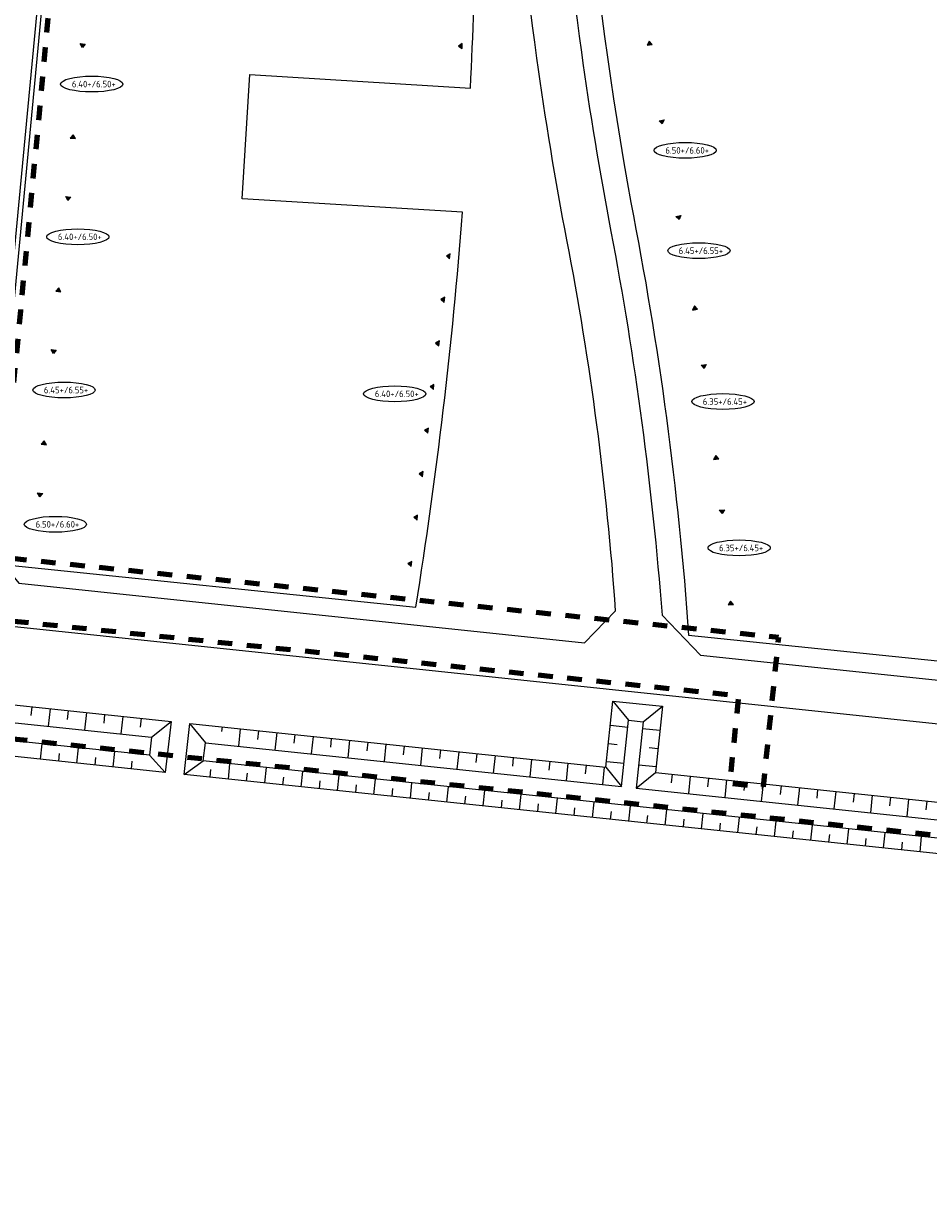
# Model space of a CAD drawing. Extents: x 168028 to 170416, y 448671 to 449636.
# Tile 8 of 32: x 168496 to 168619, y 448693 to 448855. Entities that reach past the tile are written whole.
import ezdxf
from ezdxf.enums import TextEntityAlignment as Align

# ---------------------------------------------------------------- set-up
doc = ezdxf.new("R2010")
doc.units = 0
doc.linetypes.add('XX-FASEGRENS', pattern=[4, 2, -2])
doc.layers.get('0').update_dxf_attribs({"lineweight": 0})
for name, color, linetype, lineweight in [('N-RO-OG-TOPOGRAFIE_BEBOUWING_ENTREE-S', 7, 'Continuous', 25), ('N-WA-GW-GRONDWERKLIJN-G', 90, 'Continuous', 25), ('N-WE-GW-TALUDARCERING_KORT-G', 90, 'Continuous', 13), ('N-WE-GW-TALUDARCERING_LANG-G', 90, 'Continuous', 13), ('N-WE-VH-KANTVERHARDING-G', 210, 'Continuous', 18), ('N-XX-AL-PEILMAAT_VLOERPEIL-S', 7, 'Continuous', 25), ('X-XX-AL-REFERENTIE-G', 7, 'Continuous', 25)]:
    doc.layers.add(name, color=color, linetype=linetype, lineweight=lineweight)
doc.layers.add('N01-WE-KG-KADASTRAAL-O', color=150, linetype='Continuous', lineweight=18, true_color=0x007fff)
doc.layers.add('X-XX-AL-FASEGRENS-G', color=7, linetype='XX-FASEGRENS', lineweight=100, true_color=0x0d33f2)
doc.styles.add('NLCS-ISO', font='NLCS-ISO.ttf')

# ---------------------------------------------------------------- blocks, each defined once
blk = doc.blocks.new('*U192')
blk.add_hatch(color=256).paths.add_polyline_path([(-0.5, 2.65), (-0.5, 3.35), (0, 3)])
blk.add_lwpolyline([(-0.5, 2.65), (-0.5, 3.35), (0, 3)], close=True)
blk = doc.blocks.new('*U191')
blk.add_hatch(color=256).paths.add_polyline_path([(-0.5, -2.65), (-0.5, -3.35), (0, -3)])
blk.add_lwpolyline([(-0.5, -2.65), (-0.5, -3.35), (0, -3)], close=True)

msp = doc.modelspace()

# ---------------------------------------------------------------- linework, layer by layer
at = {"layer": 'N-WA-GW-GRONDWERKLIJN-G', "flags": 128}
for points in [[(168515.776, 448759.399), (168514.972, 448752.445), (168489.313, 448755.145), (168489.976, 448762.114)], [(168512.827, 448754.782), (168491.6, 448757.016), (168491.835, 448759.505), (168513.114, 448757.266)]]:
    msp.add_lwpolyline(points, close=True, dxfattribs=at)
for points in [[(168726.851, 448730.147), (168517.558, 448752.173), (168518.362, 448759.127), (168575.19, 448753.146), (168576.142, 448762.196), (168582.905, 448761.484), (168581.952, 448752.435), (168659.478, 448744.276), (168660.431, 448753.327), (168667.194, 448752.615), (168666.241, 448743.564), (168727.583, 448737.109), (168726.851, 448730.147)], [(168724.945, 448734.973), (168724.683, 448732.487), (168520.186, 448754.008), (168520.473, 448756.491), (168577.325, 448750.508), (168578.278, 448759.558), (168580.267, 448759.349), (168579.314, 448750.299), (168661.614, 448741.638), (168662.567, 448750.689), (168664.556, 448750.48), (168663.603, 448741.429), (168724.945, 448734.973)]]:
    msp.add_lwpolyline(points, dxfattribs=at)
at = {"layer": 'N-WE-GW-TALUDARCERING_KORT-G'}
for p, q in [((168496.758, 448761.4), (168496.633, 448760.207)), ((168501.731, 448760.877), (168501.605, 448759.684)), ((168506.704, 448760.354), (168506.578, 448759.16)), ((168511.676, 448759.83), (168511.55, 448758.637)), ((168522.753, 448758.665), (168522.687, 448758.038)), ((168527.726, 448758.141), (168527.6, 448756.948)), ((168532.698, 448757.618), (168532.572, 448756.425)), ((168537.671, 448757.095), (168537.545, 448755.901)), ((168542.643, 448756.572), (168542.518, 448755.378)), ((168500.432, 448753.975), (168500.542, 448755.019)), ((168547.616, 448756.048), (168547.49, 448754.855)), ((168552.588, 448755.525), (168552.463, 448754.331)), ((168557.561, 448755.002), (168557.435, 448753.808)), ((168575.531, 448756.39), (168576.725, 448756.265)), ((168582.294, 448755.679), (168581.1, 448755.804)), ((168505.404, 448753.452), (168505.514, 448754.496)), ((168510.377, 448752.928), (168510.487, 448753.973)), ((168562.533, 448754.478), (168562.408, 448753.285)), ((168567.506, 448753.955), (168567.38, 448752.762)), ((168572.478, 448753.432), (168572.353, 448752.238)), ((168521.123, 448751.798), (168521.233, 448752.842)), ((168526.096, 448751.274), (168526.206, 448752.319)), ((168531.068, 448750.751), (168531.178, 448751.795)), ((168584.214, 448752.197), (168584.088, 448751.003)), ((168589.187, 448751.673), (168589.061, 448750.48)), ((168536.041, 448750.228), (168536.151, 448751.272)), ((168541.013, 448749.704), (168541.123, 448750.749)), ((168545.986, 448749.181), (168546.096, 448750.225)), ((168594.159, 448751.15), (168594.034, 448749.957)), ((168599.132, 448750.627), (168599.006, 448749.433)), ((168604.104, 448750.103), (168603.979, 448748.91)), ((168550.958, 448748.658), (168551.068, 448749.702)), ((168555.931, 448748.134), (168556.041, 448749.179)), ((168560.903, 448747.611), (168561.013, 448748.655)), ((168609.077, 448749.58), (168608.951, 448748.387)), ((168614.049, 448749.057), (168613.924, 448747.863)), ((168619.022, 448748.534), (168618.896, 448747.34)), ((168565.876, 448747.088), (168565.986, 448748.132)), ((168570.849, 448746.565), (168570.958, 448747.609)), ((168575.821, 448746.041), (168575.931, 448747.085)), ((168580.794, 448745.518), (168580.904, 448746.562)), ((168585.766, 448744.995), (168585.876, 448746.039)), ((168590.739, 448744.471), (168590.849, 448745.516)), ((168595.711, 448743.948), (168595.821, 448744.992)), ((168600.684, 448743.425), (168600.794, 448744.469)), ((168605.656, 448742.901), (168605.766, 448743.946)), ((168610.629, 448742.378), (168610.739, 448743.422)), ((168615.601, 448741.855), (168615.711, 448742.899))]:
    msp.add_line(p, q, dxfattribs=at)
at = {"layer": 'N-WE-GW-TALUDARCERING_LANG-G'}
for p, q in [((168499.245, 448761.139), (168498.994, 448758.752)), ((168504.217, 448760.615), (168503.966, 448758.229)), ((168509.19, 448760.092), (168508.939, 448757.705)), ((168525.239, 448758.403), (168524.988, 448756.016)), ((168575.793, 448758.877), (168578.18, 448758.625)), ((168582.555, 448758.165), (168580.169, 448758.416)), ((168530.212, 448757.88), (168529.961, 448755.493)), ((168535.184, 448757.356), (168534.933, 448754.97)), ((168540.157, 448756.833), (168539.906, 448754.446)), ((168497.946, 448754.237), (168498.165, 448756.325)), ((168502.918, 448753.713), (168503.138, 448755.802)), ((168507.891, 448753.19), (168508.11, 448755.279)), ((168545.129, 448756.31), (168544.878, 448753.923)), ((168550.102, 448755.787), (168549.851, 448753.4)), ((168555.075, 448755.263), (168554.823, 448752.876)), ((168523.609, 448751.536), (168523.829, 448753.624)), ((168560.047, 448754.74), (168559.796, 448752.353)), ((168565.02, 448754.217), (168564.768, 448751.83)), ((168569.992, 448753.693), (168569.741, 448751.307)), ((168577.656, 448753.653), (168575.27, 448753.904)), ((168582.032, 448753.192), (168579.645, 448753.443)), ((168528.582, 448751.013), (168528.802, 448753.101)), ((168533.554, 448750.489), (168533.774, 448752.578)), ((168538.527, 448749.966), (168538.747, 448752.054)), ((168574.965, 448753.17), (168574.713, 448750.783)), ((168586.7, 448751.935), (168586.449, 448749.548)), ((168543.5, 448749.443), (168543.719, 448751.531)), ((168548.472, 448748.919), (168548.692, 448751.008)), ((168553.445, 448748.396), (168553.664, 448750.485)), ((168558.417, 448747.873), (168558.637, 448749.961)), ((168591.673, 448751.412), (168591.422, 448749.025)), ((168596.645, 448750.888), (168596.394, 448748.502)), ((168601.618, 448750.365), (168601.367, 448747.978)), ((168563.39, 448747.35), (168563.61, 448749.438)), ((168568.362, 448746.826), (168568.582, 448748.915)), ((168573.335, 448746.303), (168573.555, 448748.391)), ((168606.59, 448749.842), (168606.339, 448747.455)), ((168611.563, 448749.319), (168611.312, 448746.932)), ((168616.536, 448748.795), (168616.284, 448746.408)), ((168578.307, 448745.78), (168578.527, 448747.868)), ((168583.28, 448745.256), (168583.5, 448747.345)), ((168588.252, 448744.733), (168588.472, 448746.821)), ((168593.225, 448744.21), (168593.445, 448746.298)), ((168598.197, 448743.686), (168598.417, 448745.775)), ((168603.17, 448743.163), (168603.39, 448745.252)), ((168608.143, 448742.64), (168608.362, 448744.728)), ((168613.115, 448742.117), (168613.335, 448744.205)), ((168618.088, 448741.593), (168618.307, 448743.682))]:
    msp.add_line(p, q, dxfattribs=at)
at = {"layer": 'N-WE-GW-TALUDARCERING_LANG-G', "flags": 128}
for points in [[(168576.142, 448762.196), (168578.278, 448759.558)], [(168580.267, 448759.349), (168582.905, 448761.484)], [(168513.114, 448757.266), (168515.776, 448759.399)], [(168518.359, 448759.1), (168520.473, 448756.491)], [(168512.827, 448754.782), (168514.972, 448752.445)], [(168517.558, 448752.173), (168520.186, 448754.008)], [(168575.19, 448753.146), (168577.325, 448750.508)], [(168579.314, 448750.299), (168581.952, 448752.435)]]:
    msp.add_lwpolyline(points, dxfattribs=at)
at = {"layer": 'N-WE-VH-KANTVERHARDING-G', "flags": 128}
for points in [[(168576.514, 448774.502, 0.0300886), (168569.853, 448825.181, -0.0129899), (168565.764, 448850.011, -0.0333556), (168560.625, 448921.455), (168555.755, 448926.69, 0.0313551), (168507.335, 448926.875), (168502.286, 448921.549, -0.0004053), (168502.272, 448920.832, -0.0176388), (168500.568, 448889.676), (168490.535, 448783.705), (168494.974, 448778.28), (168572.259, 448770.147)], [(168588.12, 448768.478), (168655.664, 448761.369), (168660.155, 448765.751, 0.0894947), (168645.162, 448818.891, -0.0084103), (168643.621, 448822.195, -0.1006641), (168623.834, 448911.007), (168618.938, 448917.189, 0.0310265), (168571.715, 448925.295), (168566.749, 448920.801, 0.0330327), (168571.826, 448850.856, 0.0123487), (168575.865, 448826.324, -0.0276962), (168582.849, 448773.926)]]:
    msp.add_lwpolyline(points, format="xyb", close=True, dxfattribs=at)
at = {"layer": 'N-XX-AL-PEILMAAT_VLOERPEIL-S', "color": 7, "linetype": 'ByBlock'}
for centre in [(168504.954, 448846.482), (168586.008, 448837.429), (168503.044, 448825.617), (168587.88, 448823.72), (168501.167, 448804.682), (168546.344, 448804.163), (168591.168, 448803.107), (168499.987, 448786.343), (168593.383, 448783.113)]:
    msp.add_ellipse(centre, major_axis=(4.255, 0), ratio=0.2541392, dxfattribs=at)
at = {"layer": 'N01-WE-KG-KADASTRAAL-O', "flags": 128}
for points in [[(168557.37, 448891.113, -0.0146063), (168556.36, 448922.74, 0.0349639), (168502.924, 448922.68, -0.0209216), (168500.813, 448885.683), (168491.081, 448782.893, 0.411833), (168492.778, 448780.824), (168549.221, 448775.017, 0.0206992), (168555.598, 448828.965), (168525.496, 448830.816), (168526.539, 448847.784), (168556.673, 448845.931, 0.0167941), (168557.413, 448890.006, 0.0110825)], [(168570.165, 448921.538, 0.0434601), (168578.573, 448830.325, -0.0310459), (168586.482, 448771.183), (168655.8, 448764.051, 0.4729863), (168656.789, 448765.031, 0.0826505), (168644.01, 448813.297, -0.1117648), (168620.387, 448912.831, 0.0333483)]]:
    msp.add_lwpolyline(points, format="xyb", close=True, dxfattribs=at)
at = {"layer": 'X-XX-AL-FASEGRENS-G', "flags": 128}
msp.add_lwpolyline([(168305.364, 448776.657, -0.0264161), (168313.862, 448832.674, 0.4993136), (168313.861, 448832.675, 0.0168903), (168287.5, 448829.711, 0.0020711), (168287.919, 448826.297), (168270.411, 448825.335), (168270.082, 448831.326), (168281.205, 448831.937, -0.0064762), (168280.136, 448842.795, -0.1019899), (168450.928, 448834.955, 0.0537532), (168462.076, 448920.461, 0.0112173), (168462.072, 448938.505, 0.0492565), (168452.526, 449016.978, 0.0127235), (168447.562, 449036.834, 0.0303567), (168423.45, 449106.983, -0.0612254), (168403.214, 449180.248, -0.2437818), (168496.415, 449451.414, -0.0059834), (168500.732, 449455.432, 0.0265293), (168500.305, 449456.165, -0.1387697), (168463.14, 449574.342), (168420.204, 449576.187), (168413.795, 449577.83), (168374.35, 449581.95), (168348.51, 449582.95), (168319.591, 449584.069), (168301.202, 449583.856), (168287.552, 449585.915), (168286.307, 449586.028), (168280.429, 449586.265), (168280.749, 449589.77), (168324.681, 449587.644), (168348.661, 449586.667), (168363.649, 449586.056), (168378.637, 449585.445), (168457.334, 449582.176), (168457.766, 449588.387), (168480.158, 449587.509), (168479.911, 449581.212), (168607.31, 449576.22), (168607.444, 449581.185), (168625.545, 449580.352), (168625.315, 449575.356), (168695.816, 449572.111), (168695.724, 449568.535), (168695.392, 449562.606), (168676.568, 449227.174), (168665.298, 449021.674), (168664.252, 449001.887), (168664.291, 448984.781), (168666.159, 448951.552), (168669.931, 448931.076), (168675.698, 448910.662), (168681.684, 448894.271), (168689.941, 448876.057), (168714.338, 448831.102), (168728.219, 448787.516), (168732.245, 448760.066), (168733.122, 448750.601), (168732.786, 448737.253), (168735.071, 448735.844), (168735.236, 448735.313), (168741.261, 448731.852), (168741.393, 448731.251), (168741.621, 448730.568), (168742.04, 448729.789), (168742.674, 448728.888), (168743.139, 448728.417), (168742.832, 448720.298), (168742.01, 448719.285), (168741.155, 448717.73), (168740.509, 448692.888), (168734.966, 448692.888), (168735.224, 448710.412), (168735.244, 448716.122, 0.2163546), (168733.852, 448719.389, 0.0651182), (168728.265, 448723.309), (168726.927, 448729.38), (168724.68, 448732.931), (168482.729, 448758.18), (168480.703, 448738.631), (168470.223, 448739.411), (168470.461, 448744.858), (168471.703, 448759.33), (168319.48, 448775.144), (168316.971, 448750.602), (168311.005, 448751.129), (168313.561, 448775.775)], format="xyb", close=True, dxfattribs=at)
msp.add_lwpolyline([(168485.017, 449057.468), (168487.72, 449047.994, -0.0628768), (168503.773, 448937.959, -0.0096638), (168503.772, 448920.803, -0.0176311), (168502.063, 448889.555, -0.0018089), (168491.968, 448781.913), (168598.757, 448770.925), (168596.643, 448750.454), (168592.124, 448750.919), (168593.355, 448762.886), (168491.136, 448773.403, -0.0002234), (168489.565, 448757.466)], format="xyb", dxfattribs=at)
at = {"layer": 'X-XX-AL-REFERENTIE-G', "flags": 128}
msp.add_lwpolyline([(168491.742, 449025.727, -0.0183826), (168497.651, 448993.751), (168503.25, 448989.797, -0.0628356), (168571.902, 448994.339, -0.0632089), (168639.92, 448981.562, 0.1827074), (168649.099, 448824.641, 0.0084103), (168650.556, 448821.52, -0.108557), (168666.843, 448754.16), (168483.538, 448773.45), (168494.593, 448890.228, 0.0176311), (168496.273, 448920.948, 0.0048114), (168496.355, 448929.346, 0.0161254), (168495.452, 448957.471), (168490.124, 448961.989), (168477.695, 448960.815), (168472.874, 448955.137, -0.0099037), (168473.569, 448938.765, -0.0056906), (168473.675, 448929.349, -0.0586458), (168462.358, 448833.299, 0.0091783), (168459.003, 448818.015, 0.0776829), (168333.575, 448833.575), (168327.549, 448828.494, 0.0285778), (168319.159, 448771.152)], format="xyb", dxfattribs=at)

# ---------------------------------------------------------------- block references
at = {"layer": 'N-RO-OG-TOPOGRAFIE_BEBOUWING_ENTREE-S'}
for name, p, rotation in [('*U192', (168500.686, 448851.807), 263.992353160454), ('*U191', (168555.015, 448848.682), 179.7515312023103), ('*U191', (168578.118, 448851.966), 97.2552034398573), ('*U192', (168579.913, 448840.536), 279.4894563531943), ('*U191', (168499.43, 448839.873), 83.99235315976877), ('*U192', (168498.705, 448830.899), 263.992353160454), ('*U192', (168582.223, 448827.456), 280.0462691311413), ('*U191', (168553.014, 448820.039), 172.8848179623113), ('*U191', (168497.449, 448818.965), 83.99235315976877), ('*U191', (168552.271, 448814.085), 172.8848179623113), ('*U191', (168584.316, 448815.64), 100.0462691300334), ('*U191', (168551.527, 448808.131), 172.8848179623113), ('*U192', (168496.721, 448809.992), 263.992353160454), ('*U192', (168585.632, 448807.219), 277.54433541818), ('*U191', (168550.784, 448802.177), 172.8848179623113), ('*U191', (168550.041, 448796.224), 172.8848179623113), ('*U191', (168495.465, 448798.058), 83.99235315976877), ('*U191', (168587.208, 448795.323), 97.54433541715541), ('*U191', (168549.298, 448790.27), 172.8848179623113), ('*U192', (168494.861, 448790.395), 264.1256857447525), ('*U191', (168548.555, 448784.316), 172.8848179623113), ('*U192', (168588.084, 448787.511), 275.3874201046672), ('*U191', (168547.768, 448778.014), 172.8848179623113), ('*U191', (168589.211, 448775.564), 95.38742010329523)]:
    msp.add_blockref(name, p, dxfattribs=dict(at, rotation=rotation))

# ---------------------------------------------------------------- texts
at = {"layer": 'N-XX-AL-PEILMAAT_VLOERPEIL-S', "color": 7, "linetype": 'ByBlock', "style": 'NLCS-ISO'}
for s, p in [(' 6.40+/6.50+', (168504.954, 448846.482)), (' 6.50+/6.60+', (168586.008, 448837.429)), (' 6.40+/6.50+', (168503.044, 448825.617)), (' 6.45+/6.55+', (168587.88, 448823.72)), (' 6.45+/6.55+', (168501.167, 448804.682)), (' 6.40+/6.50+', (168546.344, 448804.163)), (' 6.35+/6.45+', (168591.168, 448803.107)), (' 6.50+/6.60+', (168499.987, 448786.343)), (' 6.35+/6.45+', (168593.383, 448783.113))]:
    msp.add_text(s, height=0.9, dxfattribs=at).set_placement(p, align=Align.MIDDLE)

doc.saveas('drawing.dxf')
